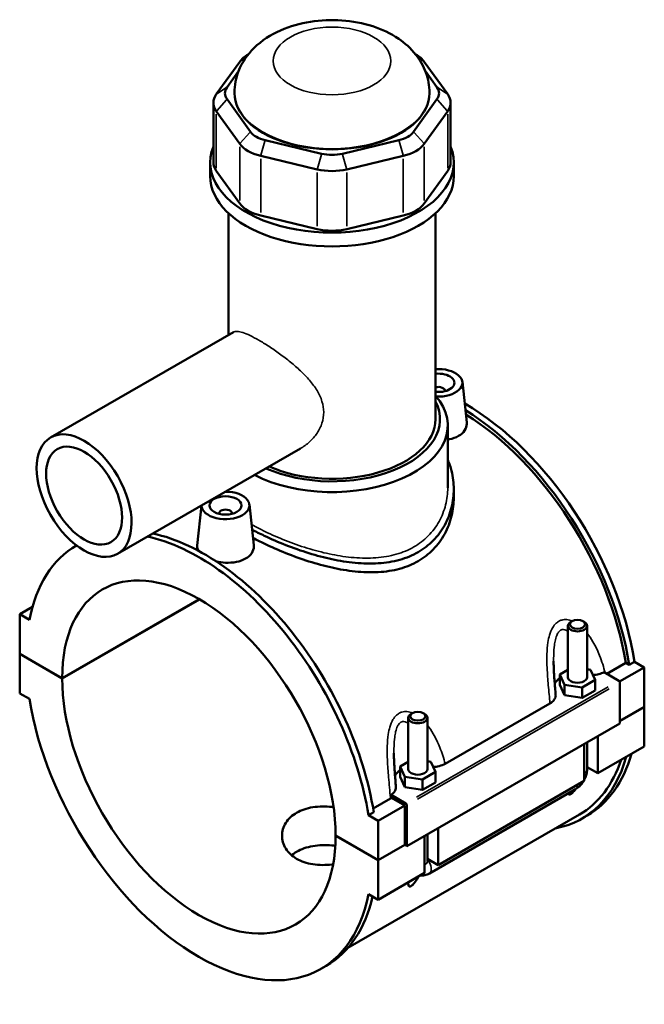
# Model space of a CAD drawing. Header units: inches. Extents: x -2.3 to 49.2, y -1.9 to 48.5.
# Tile 10 of 10: x 41.5 to 49.2, y 36.4 to 48.5. Entities that reach past the tile are written whole.
import ezdxf

# ---------------------------------------------------------------- set-up
doc = ezdxf.new("R2010")
doc.units = ezdxf.units.IN
doc.header["$MEASUREMENT"] = 0
doc.layers.add('Visible (ANSI)', color=7, linetype='Continuous', lineweight=50)
doc.layers.add('Visible Narrow (ANSI)', color=7, linetype='Continuous', lineweight=35)

msp = doc.modelspace()

# ---------------------------------------------------------------- linework, layer by layer
at = {"layer": 'Visible (ANSI)'}
for p, q in [((44.3012, 48.0998), (44.2965, 48.0971)), ((46.3661, 48.0998), (46.3708, 48.0971)), ((44.1942, 48.0086), (43.905, 47.6065)), ((46.7623, 47.6065), (46.4731, 48.0086)), ((44.0374, 47.6921), (44.1797, 47.8899)), ((46.4877, 47.8899), (46.6299, 47.6921)), ((44.1302, 47.6184), (44.1302, 47.6269)), ((46.5371, 47.6184), (46.5371, 47.6269)), ((43.8687, 47.5013), (43.8687, 46.7637)), ((44.3266, 47.1427), (44.0374, 47.5447)), ((46.6299, 47.5447), (46.3407, 47.1427)), ((46.7986, 47.5013), (46.7986, 46.7637)), ((43.905, 47.396), (44.1942, 46.994)), ((46.4731, 46.994), (46.7623, 47.396)), ((45.2057, 46.872), (44.5075, 47.0385)), ((46.1598, 47.0385), (45.4616, 46.872)), ((44.4527, 46.8451), (45.1509, 46.6786)), ((45.5164, 46.6786), (46.2146, 46.8451)), ((43.8293, 46.5927), (43.8293, 46.7637)), ((46.838, 46.5927), (46.838, 46.7637)), ((44.1942, 46.2564), (43.905, 46.6584)), ((46.7623, 46.6584), (46.4731, 46.2564)), ((44.055, 44.6319), (44.055, 46.1364)), ((45.1509, 45.941), (44.4527, 46.1075)), ((46.2146, 46.1075), (45.5164, 45.941)), ((46.6123, 43.5928), (46.6123, 46.1364)), ((44.1161, 44.6671), (41.8583, 43.3669)), ((46.9436, 44.0525), (46.9975, 43.5499)), ((46.7276, 43.9454), (46.7276, 43.9381)), ((46.7627, 42.7449), (46.7627, 43.5148)), ((44.9432, 43.2307), (42.6854, 41.9306)), ((46.838, 42.7294), (46.838, 42.6259)), ((43.7227, 42.5279), (43.6696, 42.033)), ((44.3132, 42.5377), (44.367, 42.0351)), ((43.9397, 42.4233), (43.9397, 42.4307)), ((44.0972, 42.4233), (44.0972, 42.4307)), ((42.0012, 40.394), (43.6948, 41.3693)), ((43.6976, 41.3677), (42.0012, 40.3908)), ((41.6342, 41.2736), (41.4764, 41.1827)), ((41.5962, 41.1137), (41.4764, 41.1827)), ((41.4764, 41.1827), (41.4764, 40.6963)), ((48.2482, 40.4055), (48.2482, 41.0403)), ((48.2992, 41.0979), (48.2824, 41.0882)), ((48.4333, 41.0979), (48.4501, 41.0882)), ((48.4844, 40.4055), (48.4844, 41.0403)), ((41.4764, 40.6963), (42.0012, 40.394)), ((41.4764, 40.693), (41.4792, 40.6947)), ((41.4764, 40.693), (41.4764, 40.2066)), ((42.0012, 40.3908), (41.4764, 40.693)), ((48.527, 40.4981), (48.4844, 40.5047)), ((48.7275, 40.4475), (48.9626, 40.5829)), ((49.1909, 40.5271), (48.8859, 40.3515)), ((49.0053, 40.5583), (48.9626, 40.5829)), ((49.0711, 40.5961), (49.0053, 40.5583)), ((49.0711, 40.5961), (49.1909, 40.5271)), ((49.1909, 40.5271), (49.1909, 40.0407)), ((48.2482, 40.4978), (48.1467, 40.4394)), ((48.1467, 40.4394), (48.2056, 40.313)), ((48.1467, 40.3107), (48.1467, 40.4394)), ((48.5858, 40.3717), (48.527, 40.4981)), ((48.6933, 40.4672), (48.876, 40.3619)), ((48.1467, 40.3107), (48.2056, 40.1842)), ((48.2056, 40.1842), (48.2056, 40.313)), ((48.2056, 40.313), (48.4251, 40.2791)), ((48.4251, 40.2791), (48.5858, 40.3717)), ((48.4251, 40.1503), (48.4251, 40.2791)), ((48.5858, 40.2429), (48.5858, 40.3717)), ((48.89, 40.3378), (48.89, 39.8353)), ((41.4764, 40.2066), (41.5962, 40.1376)), ((48.2056, 40.1842), (48.4251, 40.1503)), ((48.4251, 40.1503), (48.5858, 40.2429)), ((46.731, 39.3368), (48.0258, 40.0824)), ((48.89, 39.8674), (49.1909, 40.0407)), ((49.1909, 40.0375), (48.89, 39.8641)), ((49.1881, 40.0391), (49.1909, 40.0375)), ((49.1909, 40.0375), (49.1909, 39.551)), ((46.2753, 39.9042), (46.2753, 39.2695)), ((46.3264, 39.9618), (46.3096, 39.9521)), ((46.4605, 39.9618), (46.4773, 39.9521)), ((46.5116, 39.9042), (46.5116, 39.2695)), ((48.89, 39.8353), (46.2595, 38.3205)), ((48.6168, 39.678), (48.6168, 39.2204)), ((48.4498, 39.1242), (48.4498, 39.5818)), ((48.4844, 39.2685), (48.4844, 39.6017)), ((49.1909, 39.551), (48.6168, 39.2204)), ((46.2753, 39.3618), (46.1739, 39.3033)), ((46.1739, 39.3033), (46.2327, 39.1769)), ((46.1739, 39.1746), (46.1739, 39.3033)), ((46.5542, 39.362), (46.5116, 39.3686)), ((46.613, 39.2356), (46.5542, 39.362)), ((48.6168, 39.2204), (48.4844, 39.2967)), ((46.1739, 39.1746), (46.2327, 39.0482)), ((46.2327, 39.0482), (46.2327, 39.1769)), ((46.2327, 39.1769), (46.4523, 39.143)), ((46.4523, 39.143), (46.613, 39.2356)), ((46.613, 39.1068), (46.613, 39.2356)), ((46.2327, 39.0482), (46.4523, 39.0143)), ((46.4523, 39.0143), (46.4523, 39.143)), ((46.4523, 39.0143), (46.613, 39.1068)), ((48.4498, 39.1242), (46.644, 38.0844)), ((46.2456, 38.8472), (46.0629, 38.9524)), ((46.5359, 37.9816), (48.3417, 39.0215)), ((45.8414, 38.7855), (46.0563, 38.9092)), ((46.2317, 38.823), (45.9029, 38.6336)), ((46.2317, 38.823), (46.0686, 38.9169)), ((46.2317, 38.3366), (46.2317, 38.823)), ((46.2595, 38.3205), (46.2595, 38.823)), ((48.3895, 38.7099), (45.5311, 37.0638)), ((45.8488, 38.7405), (45.783, 38.7027)), ((45.9029, 38.6336), (45.783, 38.7027)), ((48.419, 38.6586), (48.4848, 38.6964)), ((45.9029, 38.1472), (45.9029, 38.6336)), ((45.3781, 38.4494), (45.9029, 38.1472)), ((45.3781, 38.4462), (45.3809, 38.4478)), ((45.9029, 38.144), (45.3781, 38.4462)), ((46.477, 37.9882), (46.477, 38.4458)), ((46.5116, 38.4657), (46.5116, 38.1325)), ((46.644, 38.5419), (46.644, 38.0844)), ((45.9029, 38.1472), (46.2317, 38.3366)), ((46.2345, 38.335), (45.9029, 38.144)), ((46.2317, 38.3366), (46.2595, 38.3205)), ((45.9029, 37.6576), (45.9029, 38.144)), ((46.644, 38.0844), (46.5116, 38.1606)), ((46.477, 37.9882), (45.9029, 37.6576)), ((45.783, 37.7266), (45.9029, 37.6576)), ((45.1967, 36.803), (45.2625, 36.8408))]:
    msp.add_line(p, q, dxfattribs=at)
for centre, major_axis, ratio, start_param, end_param in [((44.6355, 47.9034), (-0.4776, 0), 0.5758617, 5.5016397, 5.8904862), ((46.0319, 47.9034), (-0.4776, 0), 0.5758617, 3.5342917, 3.9231383), ((44.3462, 47.6184), (-0.3343, 0), 0.5758617, 5.8904862, 6.6758844), ((46.3211, 47.6184), (0.3343, 0), 0.5758617, 5.8904862, 6.6758844), ((44.3462, 47.5013), (-0.4776, 0), 0.5758617, 5.8904862, 6.6758844), ((45.3337, 47.6184), (-1.2034, 0), 0.5758617, 0, 3.1415927), ((46.3211, 47.5013), (0.4776, 0), 0.5758617, 5.8904862, 6.6758844), ((44.6355, 47.2163), (-0.3343, 0), 0.5758617, 0.3926991, 1.1780972), ((46.0319, 47.2163), (0.3343, 0), 0.5758617, 5.1050881, 5.8904862), ((45.3337, 46.7637), (-1.5043, 0), 0.5758617, 6.0539645, 9.6539987), ((44.6355, 47.0992), (0.4776, 0), 0.5758617, 3.5342917, 4.3196899), ((46.0319, 47.0992), (0.4776, 0), 0.5758617, 5.1050881, 5.8904862), ((45.3337, 47.0498), (-0.3343, 0), 0.5758617, 1.1780972, 1.9634954), ((44.3462, 46.7637), (-0.4776, 0), 0.5758617, 0, 0.3926991), ((46.3211, 46.7637), (0.4776, 0), 0.5758617, 5.8904862, 6.2831853), ((45.3337, 46.5927), (-1.5043, 0), 0.5758617, 0, 3.1415927), ((45.3337, 46.9327), (0.4776, 0), 0.5758617, 4.3196899, 5.1050881), ((44.6355, 46.3616), (-0.4776, 0), 0.5758617, 0.3926991, 1.1780972), ((46.0319, 46.3616), (0.4776, 0), 0.5758617, 5.1050881, 5.8904862), ((45.3337, 46.1951), (-0.4776, 0), 0.5758617, 1.1780972, 1.9634954), ((46.6489, 44.042), (0.2953, 0), 0.5758617, 4.6160242, 7.9780971), ((46.6489, 44.042), (0.1969, 0), 0.5758617, 4.5256093, 8.0407613), ((46.6489, 43.9454), (0.0787, 0), 0.5758617, 6.1144961, 8.3367567), ((45.3337, 43.5148), (1.4291, 0), 0.5758617, 3.9778549, 6.74614), ((45.3337, 43.5928), (1.3336, 0), 0.5758617, 4.0537111, 6.5711698), ((46.9777, 41.3136), (-1.5071, 2.6172), 0.5780931, 4.1278945, 5.5022964), ((46.9119, 41.2757), (1.5071, -2.6172), 0.5780931, 0.9863018, 2.3257828), ((45.3337, 43.5928), (1.2787, 0), 0.5758617, 4.0591851, 6.2831853), ((46.9119, 41.2757), (-1.4776, 2.5658), 0.5780931, 4.1319289, 5.4640709), ((44.0184, 42.5272), (-0.2953, 0), 0.5758617, 6.2776097, 11.0011499), ((44.0184, 42.4307), (-0.0787, 0), 0.5758617, 2.9729035, 6.4518745), ((43.6896, 39.4201), (-1.5071, 2.6172), 0.5780931, 4.1278945, 5.8016384), ((43.7554, 39.458), (1.5071, -2.6172), 0.5780931, 0.9863018, 2.6600458), ((43.6896, 39.4201), (-1.5071, 2.6172), 0.5780931, 0.0032977, 0.5883619), ((43.6896, 39.4201), (-1.1916, 2.0692), 0.5780931, 3.9297489, 7.0696928), ((48.3663, 41.0403), (-0.1181, 0), 0.5758617, 5.5016397, 10.2063236), ((43.6896, 39.4201), (1.1916, -2.0692), 0.5780931, 3.9297489, 7.0696928), ((48.3663, 40.2768), (-0.2953, 0), 0.5758617, 5.5507827, 5.9785998), ((48.3663, 40.4055), (-0.1181, 0), 0.5758617, 0, 3.1415927), ((48.876, 40.3458), (-0.0098, 0.0171), 0.5780931, 3.9289245, 5.4997209), ((43.6896, 39.4201), (1.5071, -2.6172), 0.5780931, 4.1278945, 6.8715472), ((46.3935, 39.9042), (-0.1181, 0), 0.5758617, 5.5016397, 10.2063236), ((46.9119, 41.2757), (1.5071, -2.6172), 0.5780931, 6.0848308, 6.7958101), ((46.9777, 41.3136), (1.5071, -2.6172), 0.5780931, 0, 0.5126248), ((46.9119, 41.2757), (1.4776, -2.5658), 0.5780931, 0, 0.4758813), ((46.3935, 39.1407), (-0.2953, 0), 0.5758617, 5.5507827, 5.9785998), ((46.3935, 39.2695), (-0.1181, 0), 0.5758617, 0, 3.1415927), ((46.2456, 38.8311), (0.0098, -0.0171), 0.5780931, 0.7873319, 2.3581282), ((43.7554, 39.458), (1.5071, -2.6172), 0.5780931, 0, 0.556965)]:
    msp.add_ellipse(centre, major_axis=major_axis, ratio=ratio, start_param=start_param, end_param=end_param, dxfattribs=at)
for centre, major_axis, ratio in [((42.2719, 42.6488), (-0.4136, 0.7182), 0.5780931), ((42.2719, 42.6488), (-0.3309, 0.5745), 0.5780931), ((44.0184, 42.5272), (0.1969, 0), 0.5758617), ((48.3663, 41.0596), (0.0945, 0), 0.5758617), ((46.3935, 39.9235), (0.0945, 0), 0.5758617)]:
    msp.add_ellipse(centre, major_axis=major_axis, ratio=ratio, dxfattribs=at)
for points, knots in [([(46.5371, 47.6269), (46.5371, 47.7117), (46.5215, 47.7962), (46.4639, 47.9565), (46.4204, 48.0309), (46.3074, 48.1744), (46.2346, 48.2384), (46.0573, 48.3593), (45.9494, 48.409), (45.7137, 48.4854), (45.5846, 48.5092), (45.3251, 48.5272), (45.1948, 48.5218), (44.9395, 48.4816), (44.8145, 48.4468), (44.5788, 48.342), (44.4671, 48.2725), (44.2923, 48.0992), (44.2237, 48.0038), (44.1482, 47.8084), (44.1302, 47.7179), (44.1302, 47.6269)], [0.7853982, 0.7853982, 0.7853982, 0.7853982, 0.9894681, 0.9894681, 1.2109945, 1.2109945, 1.4866922, 1.4866922, 1.8432641, 1.8432641, 2.2357948, 2.2357948, 2.6235468, 2.6235468, 3.0133665, 3.0133665, 3.4009826, 3.4009826, 3.7080888, 3.7080888, 3.9269908, 3.9269908, 3.9269908, 3.9269908]), ([(46.9974, 43.5499), (46.998, 43.5453), (46.9982, 43.5407), (46.9984, 43.5088), (46.9899, 43.4796), (46.9545, 43.4267), (46.9276, 43.4031), (46.8966, 43.3853)], [4.62913548, 4.62913548, 4.62913548, 4.62913548, 4.68427953, 4.68427953, 5.01910152, 5.01910152, 5.3539235, 5.3539235, 5.3539235, 5.3539235]), ([(46.8966, 43.3853), (46.8655, 43.3674), (46.8261, 43.3528), (46.7763, 43.3429), (46.7696, 43.3417), (46.7627, 43.3407)], [0, 0, 0, 0, 0.33482198, 0.33482198, 0.38671107, 0.38671107, 0.38671107, 0.38671107]), ([(46.7627, 43.093), (46.7826, 43.0475), (46.7986, 43.0006), (46.8292, 42.8786), (46.838, 42.8027), (46.838, 42.6558), (46.8292, 42.5794), (46.7918, 42.4287), (46.7633, 42.3545), (46.6873, 42.216), (46.6398, 42.1516), (46.5289, 42.0387), (46.4655, 41.9902), (46.3974, 41.9509)], [7.5982974, 7.5982974, 7.5982974, 7.5982974, 8.0669407, 8.0669407, 8.7996439, 8.7996439, 9.5341484, 9.5341484, 10.268653, 10.268653, 11.0031576, 11.0031576, 11.7376621, 11.7376621, 11.7376621, 11.7376621]), ([(46.838, 42.6259), (46.838, 42.5515), (46.8292, 42.4741), (46.7919, 42.3217), (46.7635, 42.2466), (46.6875, 42.1065), (46.64, 42.0414), (46.5291, 41.9274), (46.4657, 41.8786), (46.3974, 41.8393)], [20.5735379, 20.5735379, 20.5735379, 20.5735379, 21.3095408, 21.3095408, 22.0455438, 22.0455438, 22.7815467, 22.7815467, 23.5175496, 23.5175496, 23.5175496, 23.5175496]), ([(46.3974, 41.9509), (46.3292, 41.9117), (46.2525, 41.8796), (46.0866, 41.8331), (45.9974, 41.8186), (45.8122, 41.8068), (45.7161, 41.8092), (45.5235, 41.8275), (45.4269, 41.8432), (45.2406, 41.8829), (45.1441, 41.9082), (44.9514, 41.9675), (44.8552, 42.0014), (44.6698, 42.0742), (44.5805, 42.1132), (44.4442, 42.1782), (44.3936, 42.2039), (44.3462, 42.2294)], [11.7376621, 11.7376621, 11.7376621, 11.7376621, 12.4721667, 12.4721667, 13.2066712, 13.2066712, 13.9411758, 13.9411758, 14.6756803, 14.6756803, 15.4083835, 15.4083835, 16.1410868, 16.1410868, 16.87379, 16.87379, 17.3440128, 17.3440128, 17.3440128, 17.3440128]), ([(46.3974, 41.8393), (46.3291, 41.7999), (46.2523, 41.768), (46.0862, 41.7225), (45.9969, 41.7088), (45.8118, 41.6985), (45.7158, 41.702), (45.5233, 41.7222), (45.4269, 41.7389), (45.2407, 41.7803), (45.1443, 41.8065), (44.9518, 41.8674), (44.8556, 41.902), (44.6702, 41.976), (44.5808, 42.0154), (44.4485, 42.079), (44.4015, 42.1029), (44.3572, 42.1266)], [0, 0, 0, 0, 0.7360029, 0.7360029, 1.4720058, 1.4720058, 2.2080088, 2.2080088, 2.9440117, 2.9440117, 3.6778556, 3.6778556, 4.4116995, 4.4116995, 5.1455435, 5.1455435, 5.5805904, 5.5805904, 5.5805904, 5.5805904]), ([(43.686, 41.9657), (43.6748, 41.9844), (43.6692, 42.0036), (43.669, 42.0256), (43.6692, 42.0293), (43.6696, 42.033)], [4.42009543, 4.42009543, 4.42009543, 4.42009543, 4.68427953, 4.68427953, 4.73766186, 4.73766186, 4.73766186, 4.73766186]), ([(44.367, 42.0351), (44.3675, 42.0305), (44.3678, 42.026), (44.368, 41.9941), (44.3594, 41.9648), (44.324, 41.9119), (44.2972, 41.8884), (44.2661, 41.8705)], [7.30609723, 7.30609723, 7.30609723, 7.30609723, 7.36124128, 7.36124128, 7.69606327, 7.69606327, 8.03088525, 8.03088525, 8.03088525, 8.03088525]), ([(44.2661, 41.8705), (44.2351, 41.8526), (44.1957, 41.838), (44.1095, 41.8209), (44.0627, 41.8182), (43.9799, 41.8225), (43.9387, 41.8285), (43.8999, 41.8382)], [2.67696175, 2.67696175, 2.67696175, 2.67696175, 3.01178373, 3.01178373, 3.34660572, 3.34660572, 3.64351036, 3.64351036, 3.64351036, 3.64351036]), ([(48.096, 40.1889), (48.0937, 40.2169), (48.0913, 40.2451), (48.0867, 40.3014), (48.0844, 40.3295), (48.0802, 40.3857), (48.0783, 40.4137), (48.0749, 40.4695), (48.0735, 40.4972), (48.0716, 40.552), (48.071, 40.5791), (48.071, 40.6057)], [0.6792367, 0.6792367, 0.6792367, 0.6792367, 0.9089025, 0.9089025, 1.1385683, 1.1385683, 1.3682342, 1.3682342, 1.5979, 1.5979, 1.8275658, 1.8275658, 1.8275658, 1.8275658]), ([(48.5573, 40.433), (48.5816, 40.4345), (48.6055, 40.438), (48.652, 40.4493), (48.674, 40.4573), (48.6933, 40.4672)], [-0.4207858, -0.4207858, -0.4207858, -0.4207858, -0.23386429, -0.23386429, -0.03671985, -0.03671985, -0.03671985, -0.03671985]), ([(48.0258, 40.0824), (48.0457, 40.0939), (48.0618, 40.1072), (48.0854, 40.1366), (48.0926, 40.1523), (48.0964, 40.1752), (48.0966, 40.182), (48.096, 40.1889)], [-0.68534747, -0.68534747, -0.68534747, -0.68534747, -0.47100171, -0.47100171, -0.2572184, -0.2572184, -0.16662226, -0.16662226, -0.16662226, -0.16662226]), ([(46.1232, 39.0528), (46.1208, 39.0809), (46.1185, 39.109), (46.1138, 39.1653), (46.1116, 39.1934), (46.1074, 39.2496), (46.1054, 39.2776), (46.1021, 39.3334), (46.1007, 39.3611), (46.0987, 39.4159), (46.0982, 39.443), (46.0982, 39.4696)], [0.6791146, 0.6791146, 0.6791146, 0.6791146, 0.9087805, 0.9087805, 1.1384463, 1.1384463, 1.3681121, 1.3681121, 1.597778, 1.597778, 1.8274438, 1.8274438, 1.8274438, 1.8274438]), ([(46.5845, 39.2969), (46.6088, 39.2984), (46.6327, 39.3019), (46.6836, 39.3144), (46.7093, 39.3243), (46.731, 39.3368)], [-0.4207858, -0.4207858, -0.4207858, -0.4207858, -0.23386429, -0.23386429, 0, 0, 0, 0]), ([(48.4498, 39.1374), (48.4525, 39.1426), (48.4551, 39.1478), (48.4658, 39.1708), (48.4723, 39.1893), (48.4816, 39.2278), (48.4844, 39.2477), (48.4844, 39.2685)], [3.99006654, 3.99006654, 3.99006654, 3.99006654, 4.08407045, 4.08407045, 4.39822972, 4.39822972, 4.71238898, 4.71238898, 4.71238898, 4.71238898]), ([(46.0629, 38.9524), (46.0782, 38.9624), (46.091, 38.9737), (46.1125, 39.0005), (46.1198, 39.0162), (46.1235, 39.0391), (46.1238, 39.046), (46.1232, 39.0528)], [-0.64859426, -0.64859426, -0.64859426, -0.64859426, -0.47100171, -0.47100171, -0.2572184, -0.2572184, -0.16662226, -0.16662226, -0.16662226, -0.16662226]), ([(48.3417, 39.0215), (48.3598, 39.0319), (48.3757, 39.0443), (48.4043, 39.0715), (48.4171, 39.0865), (48.4319, 39.1074), (48.4352, 39.1125), (48.4385, 39.1177)], [3.14159265, 3.14159265, 3.14159265, 3.14159265, 3.45575192, 3.45575192, 3.76991118, 3.76991118, 3.86828424, 3.86828424, 3.86828424, 3.86828424]), ([(48.3393, 39.0201), (48.3341, 39.0129), (48.3286, 39.0057), (48.317, 38.9919), (48.3103, 38.9845), (48.2999, 38.9747), (48.2964, 38.9716), (48.2894, 38.9662), (48.286, 38.9639), (48.2795, 38.9601), (48.2765, 38.9588), (48.271, 38.957), (48.2685, 38.9566), (48.262, 38.9567), (48.2588, 38.9584), (48.2542, 38.9629), (48.2525, 38.9659), (48.2512, 38.9694)], [1.93019695, 1.93019695, 1.93019695, 1.93019695, 2.00126399, 2.00126399, 2.0711221, 2.0711221, 2.10605115, 2.10605115, 2.1409802, 2.1409802, 2.17590925, 2.17590925, 2.2108383, 2.2108383, 2.2806964, 2.2806964, 2.35176345, 2.35176345, 2.35176345, 2.35176345]), ([(45.3471, 38.0937), (45.3426, 38.0931), (45.3381, 38.0926), (45.295, 38.088), (45.2551, 38.0858), (45.1755, 38.0867), (45.1359, 38.0898), (45.0599, 38.1017), (45.0234, 38.1106), (44.9558, 38.1334), (44.9247, 38.1475), (44.8696, 38.1792), (44.8438, 38.1979), (44.7984, 38.2401), (44.7788, 38.2636), (44.7474, 38.3136), (44.7356, 38.3401), (44.72, 38.3939), (44.7163, 38.4212), (44.7163, 38.474), (44.72, 38.5013), (44.7356, 38.5553), (44.7474, 38.5819), (44.7788, 38.632), (44.7984, 38.6556), (44.8438, 38.6979), (44.8696, 38.7166), (44.9247, 38.7483), (44.9558, 38.7623), (45.0234, 38.7851), (45.0599, 38.7939), (45.1359, 38.8056), (45.1755, 38.8086), (45.2551, 38.8095), (45.295, 38.8073), (45.3399, 38.8024), (45.3462, 38.8017), (45.3525, 38.8009)], [1.1528505, 1.1528505, 1.1528505, 1.1528505, 1.1872166, 1.1872166, 1.4839731, 1.4839731, 1.7807296, 1.7807296, 2.0774861, 2.0774861, 2.3742426, 2.3742426, 2.6709991, 2.6709991, 2.9677556, 2.9677556, 3.2645121, 3.2645121, 3.5612686, 3.5612686, 3.8580727, 3.8580727, 4.1548769, 4.1548769, 4.451681, 4.451681, 4.7484852, 4.7484852, 5.0452893, 5.0452893, 5.3420935, 5.3420935, 5.6388976, 5.6388976, 5.9357018, 5.9357018, 5.9837251, 5.9837251, 5.9837251, 5.9837251]), ([(45.3745, 38.3239), (45.3608, 38.3256), (45.3471, 38.327), (45.295, 38.3315), (45.255, 38.3328), (45.1754, 38.3304), (45.1358, 38.3266), (45.0597, 38.3135), (45.0232, 38.3042), (44.9557, 38.2808), (44.9246, 38.2666), (44.8749, 38.2379), (44.8537, 38.2233), (44.8344, 38.2072)], [3.4517382, 3.4517382, 3.4517382, 3.4517382, 3.5550743, 3.5550743, 3.8513436, 3.8513436, 4.1476129, 4.1476129, 4.4438822, 4.4438822, 4.7401515, 4.7401515, 4.9802538, 4.9802538, 4.9802538, 4.9802538]), ([(46.4045, 37.9464), (46.4009, 37.9396), (46.3972, 37.9328), (46.3808, 37.9044), (46.3668, 37.8829), (46.3442, 37.8558), (46.3375, 37.8484), (46.3271, 37.8386), (46.3235, 37.8355), (46.3166, 37.8301), (46.3132, 37.8278), (46.3067, 37.824), (46.3037, 37.8227), (46.2982, 37.8209), (46.2957, 37.8205), (46.2891, 37.8206), (46.2859, 37.8223), (46.277, 37.8311), (46.2754, 37.8436), (46.2753, 37.8626), (46.2755, 37.8674), (46.2758, 37.8724)], [1.73008988, 1.73008988, 1.73008988, 1.73008988, 1.79558362, 1.79558362, 2.00126399, 2.00126399, 2.0711221, 2.0711221, 2.10605115, 2.10605115, 2.1409802, 2.1409802, 2.17590925, 2.17590925, 2.2108383, 2.2108383, 2.2806964, 2.2806964, 2.48637678, 2.48637678, 2.55187052, 2.55187052, 2.55187052, 2.55187052]), ([(46.4205, 37.9557), (46.436, 37.9539), (46.4511, 37.9544), (46.4854, 37.9594), (46.5035, 37.9655), (46.5254, 37.9759), (46.5308, 37.9787), (46.5359, 37.9816)], [2.6025278, 2.6025278, 2.6025278, 2.6025278, 2.7863637, 2.7863637, 3.05209867, 3.05209867, 3.14159265, 3.14159265, 3.14159265, 3.14159265])]:
    msp.add_open_spline(points, degree=3, knots=knots, dxfattribs=at)
for points in [[(46.0686, 38.9169), (46.0667, 38.9287), (46.0648, 38.9405), (46.0629, 38.9524)], [(46.0686, 38.9169), (46.0647, 38.9143), (46.0606, 38.9117), (46.0563, 38.9092)]]:
    msp.add_open_spline(points, degree=3, dxfattribs=at)
at = {"layer": 'Visible Narrow (ANSI)'}
for p, q in [((44.2654, 48.0546), (44.198, 48.011)), ((46.4019, 48.0546), (46.4693, 48.011)), ((44.0308, 47.6878), (43.9117, 47.6108)), ((46.6365, 47.6878), (46.7556, 47.6108)), ((44.0308, 47.5373), (43.9117, 47.4035)), ((46.6365, 47.5373), (46.7556, 47.4035)), ((43.905, 46.6953), (43.905, 47.3592)), ((46.7623, 47.3592), (46.7623, 46.6953)), ((44.32, 47.1352), (44.2009, 47.0014)), ((46.3473, 47.1352), (46.4664, 47.0014)), ((44.1942, 46.9571), (44.1942, 46.2932)), ((44.5048, 47.0288), (44.4554, 46.8548)), ((46.1625, 47.0288), (46.2119, 46.8548)), ((46.4731, 46.2932), (46.4731, 46.9571)), ((45.203, 46.8623), (45.1536, 46.6883)), ((45.4643, 46.8623), (45.5137, 46.6883)), ((44.4527, 46.1444), (44.4527, 46.8083)), ((46.2146, 46.8083), (46.2146, 46.1444)), ((45.1509, 46.6417), (45.1509, 45.9779)), ((45.5164, 45.9779), (45.5164, 46.6417)), ((48.7445, 40.2862), (46.3771, 38.9229)), ((46.391, 38.8988), (48.7584, 40.2621))]:
    msp.add_line(p, q, dxfattribs=at)
msp.add_ellipse((45.3337, 48.0173), major_axis=(0.7259, 0), ratio=0.5758617, dxfattribs=at)
for centre, major_axis, ratio, start_param, end_param in [((45.3337, 47.6269), (-1.2034, 0), 0.5758617, 0.1570796, 2.984513), ((48.3663, 39.2685), (0.1181, 0), 0.5758617, 5.5370571, 6.2439154), ((48.2828, 39.1239), (0.0589, -0.1024), 0.5780931, 0.0395592, 0.7516252), ((46.3935, 38.1325), (0.1181, 0), 0.5758617, 5.5370571, 6.2439154), ((46.477, 38.084), (0.0589, -0.1024), 0.5780931, 0.0965525, 1.8344971)]:
    msp.add_ellipse(centre, major_axis=major_axis, ratio=ratio, start_param=start_param, end_param=end_param, dxfattribs=at)
for points, knots in [([(44.1161, 44.6671), (44.1282, 44.6741), (44.1435, 44.6776), (44.1816, 44.6766), (44.2044, 44.672), (44.2576, 44.6548), (44.2881, 44.6423), (44.355, 44.6102), (44.3915, 44.5907), (44.4675, 44.5469), (44.5089, 44.5215), (44.5956, 44.4651), (44.6409, 44.4342), (44.7315, 44.3685), (44.7769, 44.3337), (44.8643, 44.2624), (44.9061, 44.2259), (44.9831, 44.153), (45.021, 44.114), (45.0906, 44.0325), (45.1222, 43.99), (45.1748, 43.9028), (45.1958, 43.858), (45.224, 43.7678), (45.2311, 43.7223), (45.2311, 43.678)], [8.2474001, 8.2474001, 8.2474001, 8.2474001, 8.6528635, 8.6528635, 9.0626576, 9.0626576, 9.4724517, 9.4724517, 9.8822458, 9.8822458, 10.2920399, 10.2920399, 10.701834, 10.701834, 11.1116281, 11.1116281, 11.5214222, 11.5214222, 11.9351486, 11.9351486, 12.348875, 12.348875, 12.7626013, 12.7626013, 13.1763277, 13.1763277, 13.1763277, 13.1763277]), ([(45.2311, 43.678), (45.2311, 43.6336), (45.224, 43.5887), (45.1958, 43.5016), (45.1748, 43.4594), (45.1222, 43.3811), (45.0906, 43.3449), (45.021, 43.2813), (44.9831, 43.2538), (44.944, 43.2312), (44.9436, 43.231), (44.9432, 43.2307)], [0, 0, 0, 0, 0.4137264, 0.4137264, 0.8274528, 0.8274528, 1.2411791, 1.2411791, 1.6549055, 1.6549055, 1.6592362, 1.6592362, 1.6592362, 1.6592362]), ([(46.7627, 42.7449), (46.7627, 42.676), (46.7544, 42.6044), (46.7188, 42.4634), (46.6917, 42.394), (46.6194, 42.2642), (46.5742, 42.2039), (46.4689, 42.0978), (46.4088, 42.0521), (46.3442, 42.0149)], [19.470339, 19.470339, 19.470339, 19.470339, 20.1664825, 20.1664825, 20.8626259, 20.8626259, 21.5587694, 21.5587694, 22.2549129, 22.2549129, 22.2549129, 22.2549129]), ([(46.3442, 42.0149), (46.2796, 41.9777), (46.2069, 41.9469), (46.0494, 41.9017), (45.9646, 41.8872), (45.7887, 41.874), (45.6974, 41.8752), (45.5142, 41.8903), (45.4224, 41.9041), (45.2451, 41.9397), (45.1533, 41.9628), (44.9701, 42.0172), (44.8787, 42.0486), (44.7026, 42.1164), (44.6177, 42.1528), (44.4668, 42.2242), (44.3997, 42.259), (44.3394, 42.2931)], [0, 0, 0, 0, 0.6961435, 0.6961435, 1.3922869, 1.3922869, 2.0884304, 2.0884304, 2.7845739, 2.7845739, 3.4793625, 3.4793625, 4.174151, 4.174151, 4.8689396, 4.8689396, 5.5059911, 5.5059911, 5.5059911, 5.5059911]), ([(48.3029, 41.1), (48.2798, 41.1096), (48.2559, 41.116), (48.2113, 41.1194), (48.1906, 41.1175), (48.1585, 41.1082), (48.1465, 41.1031), (48.135, 41.0965), (48.1236, 41.0899), (48.1127, 41.0818), (48.0863, 41.0575), (48.072, 41.0391), (48.0433, 40.9911), (48.0305, 40.9597), (48.0121, 40.8974), (48.0057, 40.867), (47.9935, 40.788), (47.99, 40.7387), (47.9869, 40.6322), (47.9881, 40.5749), (47.994, 40.4472), (47.9994, 40.3769), (48.0119, 40.2313), (48.0191, 40.1561), (48.0258, 40.0824)], [-3.7741828, -3.7741828, -3.7741828, -3.7741828, -3.5470568, -3.5470568, -3.3497646, -3.3497646, -3.226457, -3.226457, -3.226457, -3.1031494, -3.1031494, -2.9058572, -2.9058572, -2.6431064, -2.6431064, -2.4142953, -2.4142953, -2.0620262, -2.0620262, -1.6558824, -1.6558824, -1.1486125, -1.1486125, -0.5875717, -0.5875717, -0.5875717, -0.5875717]), ([(48.071, 40.6057), (48.071, 40.6324), (48.0714, 40.6589), (48.0737, 40.7244), (48.0762, 40.7631), (48.0839, 40.8237), (48.0878, 40.8468), (48.0986, 40.8932), (48.106, 40.9161), (48.1223, 40.9498), (48.1304, 40.9622), (48.1451, 40.9777), (48.1512, 40.9826), (48.1575, 40.9862), (48.1638, 40.9899), (48.1704, 40.9923), (48.1881, 40.9954), (48.1994, 40.9941), (48.2233, 40.9858), (48.2359, 40.9779), (48.2482, 40.9676)], [1.8275658, 1.8275658, 1.8275658, 1.8275658, 2.0620262, 2.0620262, 2.4142953, 2.4142953, 2.6431064, 2.6431064, 2.9058572, 2.9058572, 3.1031494, 3.1031494, 3.226457, 3.226457, 3.226457, 3.3497646, 3.3497646, 3.5470568, 3.5470568, 3.7689584, 3.7689584, 3.7689584, 3.7689584]), ([(48.7073, 40.4591), (48.6891, 40.5311), (48.6666, 40.6028), (48.6154, 40.7316), (48.5881, 40.7893), (48.5345, 40.881), (48.5107, 40.9167), (48.4844, 40.9499)], [-5.9035742, -5.9035742, -5.9035742, -5.9035742, -5.3043015, -5.3043015, -4.7970316, -4.7970316, -4.4506456, -4.4506456, -4.4506456, -4.4506456]), ([(46.3301, 39.9639), (46.3069, 39.9736), (46.2831, 39.9799), (46.2385, 39.9833), (46.2178, 39.9815), (46.1856, 39.9721), (46.1736, 39.967), (46.1622, 39.9604), (46.1507, 39.9538), (46.1399, 39.9457), (46.1135, 39.9214), (46.0991, 39.9031), (46.0705, 39.855), (46.0577, 39.8236), (46.0393, 39.7613), (46.0329, 39.7309), (46.0207, 39.652), (46.0171, 39.6026), (46.0141, 39.4961), (46.0153, 39.4388), (46.0212, 39.3111), (46.0266, 39.2408), (46.04, 39.085), (46.0482, 39), (46.0558, 38.9144), (46.056, 38.9118), (46.0563, 38.9092)], [-3.7740607, -3.7740607, -3.7740607, -3.7740607, -3.5469348, -3.5469348, -3.3496426, -3.3496426, -3.2263349, -3.2263349, -3.2263349, -3.1030273, -3.1030273, -2.9057351, -2.9057351, -2.6429847, -2.6429847, -2.4141741, -2.4141741, -2.0619055, -2.0619055, -1.655762, -1.655762, -1.1484926, -1.1484926, -0.5126176, -0.5126176, -0.4929592, -0.4929592, -0.4929592, -0.4929592]), ([(46.0982, 39.4696), (46.0982, 39.4963), (46.0985, 39.5228), (46.1008, 39.5883), (46.1034, 39.627), (46.111, 39.6876), (46.1149, 39.7107), (46.1258, 39.7571), (46.1332, 39.78), (46.1495, 39.8137), (46.1576, 39.8261), (46.1723, 39.8416), (46.1783, 39.8465), (46.1847, 39.8501), (46.191, 39.8538), (46.1976, 39.8562), (46.2153, 39.8593), (46.2265, 39.8581), (46.2505, 39.8497), (46.2631, 39.8419), (46.2753, 39.8316)], [1.8274438, 1.8274438, 1.8274438, 1.8274438, 2.0619055, 2.0619055, 2.4141741, 2.4141741, 2.6429847, 2.6429847, 2.9057351, 2.9057351, 3.1030273, 3.1030273, 3.2263349, 3.2263349, 3.2263349, 3.3496426, 3.3496426, 3.5469348, 3.5469348, 3.7688364, 3.7688364, 3.7688364, 3.7688364]), ([(46.731, 39.3368), (46.7134, 39.4042), (46.692, 39.4712), (46.6425, 39.5955), (46.6153, 39.6532), (46.5617, 39.7449), (46.5378, 39.7806), (46.5116, 39.8138)], [-5.8652202, -5.8652202, -5.8652202, -5.8652202, -5.3041773, -5.3041773, -4.7969079, -4.7969079, -4.4505236, -4.4505236, -4.4505236, -4.4505236])]:
    msp.add_open_spline(points, degree=3, knots=knots, dxfattribs=at)

doc.saveas('drawing.dxf')
